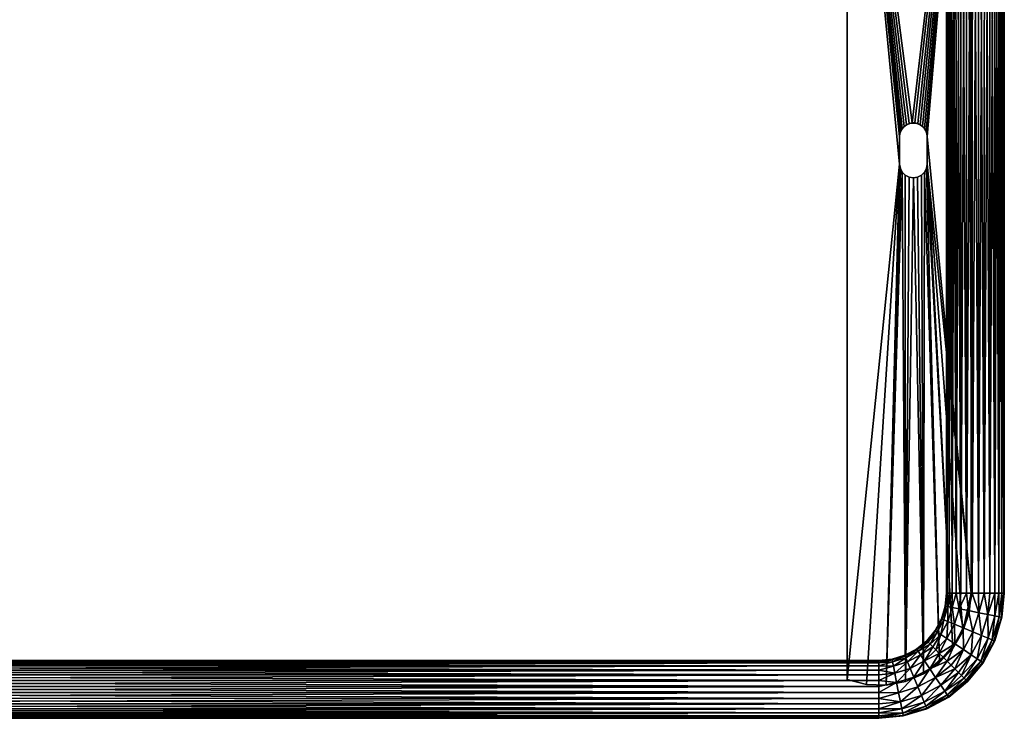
# Model space of a CAD drawing. Header units: inches. Extents: x -356 to 360, y -222 to 286.
# Tile 3 of 4: x 2 to 360, y -222 to 32. Entities that reach past the tile are written whole.
import ezdxf

# ---------------------------------------------------------------- set-up
doc = ezdxf.new("R2010")
doc.units = ezdxf.units.IN
doc.header["$MEASUREMENT"] = 0
doc.layers.add('Layer 1', color=7, linetype='Continuous')

# ---------------------------------------------------------------- blocks, each defined once
blk = doc.blocks.new('portasciugamani grande')
at = {"color": 253, "true_color": 0xa4adb2}
mesh = blk.add_polyface(dxfattribs=at)
corners = [(331.5, -10.73, -146), (331.5, -20.73, -145), (331.5, -10.73, -145.5), (331.5, -10.73, -146.5), (331.5, -20.73, -147), (331.5, -10.73, -145), (331.5, -10.73, -147), (330.54, -23.67, -145), (330.54, -23.67, -147), (329.43, -24.78, -147), (331.25, -22.28, -147), (331.25, -22.28, -145), (326.48, -25.73, -145), (324.94, -25.48, -147), (324.94, -25.48, -145), (326.48, -25.73, -147), (328.04, -25.49, -145), (328.04, -25.49, -147), (323.55, -24.77, -145), (322.45, -23.66, -147), (322.45, -23.66, -145), (323.55, -24.77, -147), (321.75, -22.28, -147), (321.75, -22.28, -145), (321.5, -20.73, -145), (321.5, -20.73, -147), (329.43, -24.78, -145), (321.5, -10.73, -145.5), (321.5, -10.73, -145), (321.5, -10.73, -146), (321.5, -10.73, -147), (321.5, -10.73, -146.5), (330.27, -7.44, -145.5), (329.85, -7.03, -145), (329.04, -6.42, -145.5), (321.97, -8.61, -145.5), (321.94, -8.69, -145), (321.6, -9.74, -145.5), (323.17, -7.01, -147), (323.96, -6.42, -146.5), (322.73, -7.44, -146.5), (321.61, -9.68, -145), (324.96, -5.97, -145), (323.96, -6.42, -145.5), (325.6, -5.81, -145.5), (323.17, -7.01, -145), (322.73, -7.44, -145.5), (325.99, -5.76, -147), (327.4, -5.81, -146.5), (325.6, -5.81, -146.5), (325.6, -5.81, -146), (327.4, -5.81, -145.5), (327.03, -5.76, -147), (328.06, -5.98, -145), (331.4, -9.74, -146.5), (331.39, -9.68, -147), (331.03, -8.61, -146), (331.4, -9.74, -145.5), (331.03, -8.61, -145.5), (331.07, -8.7, -147), (331.4, -9.74, -146), (331.03, -8.61, -146.5), (330.27, -7.44, -146.5), (330.55, -7.8, -147), (329, -6.4, -147), (329.04, -6.42, -146.5), (328.06, -5.98, -147), (329.85, -7.03, -147), (330.27, -7.44, -146), (329.04, -6.42, -146), (324, -6.4, -147), (324.96, -5.97, -147), (327.03, -5.76, -145), (321.6, -9.74, -146), (323.96, -6.42, -146), (322.46, -7.79, -145), (321.97, -8.61, -146.5), (322.46, -7.79, -147), (321.6, -9.74, -146.5), (321.61, -9.68, -147), (321.97, -8.61, -146), (331.39, -9.68, -145), (331.07, -8.7, -145), (330.55, -7.8, -145), (329, -6.4, -145), (327.4, -5.81, -146), (325.99, -5.76, -145), (324, -6.4, -145), (322.73, -7.44, -146), (321.94, -8.69, -147), (302.5, 176.5, -145), (302.5, 176.5, -147), (302.5, -207.96, -147), (302.5, -207.96, -145), (309.43, -209.69, -147), (330.16, -205.85, -147), (323.58, -208.6, -145), (323.58, -208.6, -147), (316.56, -209.9, -147), (316.56, -209.9, -145), (309.43, -209.69, -145), (340.86, -196.52, -145), (340.86, -196.52, -147), (344.5, -190.37, -147), (330.16, -205.85, -145), (336.02, -201.75, -147), (336.02, -201.75, -145), (346.74, -183.6, -145), (344.5, -190.37, -145), (346.74, -183.6, -147), (347.5, -176.5, -147), (347.5, -176.5, -145), (347.5, 176.5, -147), (347.5, 176.5, -145)]
mesh.append_faces([[corners[k] for k in face] for face in [(2, 1, 0), (4, 3, 0), (5, 1, 2), (1, 4, 0), (4, 6, 3), (9, 8, 7), (11, 10, 1), (14, 13, 12), (17, 16, 15), (20, 19, 18), (21, 14, 18), (20, 23, 22), (22, 19, 20), (25, 23, 24), (23, 25, 22), (21, 13, 14), (18, 19, 21), (16, 12, 15), (12, 13, 15), (9, 26, 17), (26, 16, 17), (8, 11, 7), (9, 7, 26), (10, 4, 1), (8, 10, 11), (24, 28, 27), (29, 24, 27), (24, 29, 25), (31, 30, 25), (31, 25, 29), (34, 33, 32), (37, 36, 35), (40, 39, 38), (41, 37, 28), (41, 36, 37), (44, 43, 42), (46, 45, 43), (49, 48, 47), (51, 50, 44), (52, 47, 48), (51, 53, 34), (6, 55, 54), (58, 57, 56), (55, 59, 54), (54, 3, 6), (60, 56, 57), (0, 54, 60), (3, 54, 0), (5, 2, 57), (63, 62, 61), (66, 65, 64), (67, 65, 62), (32, 58, 68), (48, 65, 66), (69, 34, 32), (39, 71, 70), (51, 44, 72), (35, 73, 37), (49, 71, 39), (73, 31, 29), (74, 43, 44), (75, 46, 35), (40, 77, 76), (79, 30, 78), (80, 78, 73), (78, 30, 31), (59, 63, 61), (60, 2, 0), (61, 54, 59), (82, 81, 57), (57, 81, 5), (60, 57, 2), (61, 60, 54), (62, 63, 67), (82, 57, 58), (61, 56, 60), (56, 68, 58), (82, 58, 83), (62, 56, 61), (65, 67, 64), (83, 58, 32), (62, 68, 56), (69, 32, 68), (83, 32, 33), (65, 68, 62), (48, 66, 52), (84, 34, 53), (65, 69, 68), (85, 34, 69), (34, 84, 33), (69, 65, 48), (47, 71, 49), (85, 51, 34), (48, 85, 69), (50, 51, 85), (51, 72, 53), (85, 48, 49), (70, 38, 39), (72, 44, 86), (49, 50, 85), (74, 44, 50), (86, 44, 42), (39, 50, 49), (40, 38, 77), (42, 43, 87), (39, 74, 50), (74, 88, 43), (87, 43, 45), (40, 74, 39), (76, 77, 89), (88, 46, 43), (40, 88, 74), (76, 80, 88), (46, 75, 45), (76, 88, 40), (79, 78, 89), (46, 80, 35), (80, 46, 88), (73, 35, 80), (35, 36, 75), (78, 76, 89), (76, 78, 80), (29, 27, 37), (73, 78, 31), (37, 27, 28), (37, 73, 29), (92, 91, 90), (93, 92, 90), (92, 93, 94), (97, 96, 95), (100, 99, 98), (103, 102, 101), (106, 105, 104), (109, 108, 107), (108, 109, 103), (107, 111, 110), (110, 109, 107), (102, 106, 101), (108, 103, 101), (105, 95, 104), (102, 105, 106), (97, 99, 96), (95, 96, 104), (94, 100, 98), (98, 99, 97), (100, 94, 93), (113, 112, 110), (111, 113, 110), (91, 112, 113), (90, 91, 113), (103, 109, 110), (102, 103, 4), (97, 13, 21), (97, 19, 98), (19, 97, 21), (25, 94, 98), (98, 19, 22), (92, 25, 91), (92, 94, 25), (30, 91, 25), (112, 67, 63), (97, 95, 15), (22, 25, 98), (15, 13, 97), (17, 95, 9), (17, 15, 95), (95, 105, 8), (8, 9, 95), (102, 10, 105), (8, 105, 10), (110, 4, 103), (102, 4, 10), (6, 4, 110), (112, 6, 110), (55, 112, 59), (55, 6, 112), (112, 64, 67), (63, 59, 112), (52, 66, 112), (112, 66, 64), (47, 112, 91), (112, 47, 52), (71, 91, 70), (71, 47, 91), (38, 91, 77), (38, 70, 91), (89, 91, 79), (89, 77, 91), (79, 91, 30), (101, 1, 108), (93, 90, 24), (108, 111, 107), (20, 18, 96), (18, 14, 96), (99, 23, 20), (20, 96, 99), (100, 24, 99), (23, 99, 24), (24, 100, 93), (104, 96, 12), (113, 82, 83), (14, 12, 96), (104, 16, 26), (12, 16, 104), (106, 104, 7), (26, 7, 104), (11, 101, 106), (106, 7, 11), (1, 111, 108), (1, 101, 11), (1, 5, 111), (5, 113, 111), (81, 82, 113), (5, 81, 113), (33, 84, 113), (33, 113, 83), (53, 72, 113), (53, 113, 84), (113, 86, 90), (86, 113, 72), (90, 42, 87), (86, 42, 90), (90, 45, 75), (87, 45, 90), (90, 36, 41), (75, 36, 90), (90, 28, 24), (41, 28, 90)]], dxfattribs={"color": 253})
blk = doc.blocks.new('portasciugamani grande_2')
at = {"color": 253, "true_color": 0xa4adb2}
mesh = blk.add_polyface(dxfattribs=at)
corners = [(338.72, 240, -159.19), (338.04, 244.76, -157), (338.5, 240, -157), (338.24, 244.77, -159.08), (339.39, 240, -161.29), (339.01, 244.92, -161.45), (340.49, 240, -163.19), (341.96, 240, -164.82), (340.58, 245.23, -163.9), (343.11, 245.73, -166.05), (343.76, 240, -166.1), (345.77, 240, -166.99), (347.91, 240, -167.44), (350.11, 240, -167.44), (346.48, 246.4, -167.33), (352.26, 240, -166.97), (350.2, 247.13, -167.33), (353.57, 247.79, -166.05), (354.26, 240, -166.06), (356.02, 240, -164.77), (357.49, 240, -163.14), (356.1, 248.29, -163.9), (358.58, 240, -161.24), (359.26, 240, -159.18), (357.67, 248.6, -161.45), (347.89, -176.5, -146.56), (347.91, 240, -146.56), (350.11, 240, -146.56), (345.77, 240, -147.01), (345.74, -176.5, -147.03), (343.74, -176.5, -147.94), (343.76, 240, -147.9), (341.98, -176.5, -149.23), (341.96, 240, -149.18), (340.49, 240, -150.81), (340.51, -176.5, -150.86), (339.42, -176.5, -152.76), (339.39, 240, -152.71), (338.74, -176.5, -154.82), (338.72, 240, -154.81), (352.26, 240, -147.03), (350.09, -176.5, -146.56), (352.23, -176.5, -147.01), (354.26, 240, -147.94), (356.02, 240, -149.23), (354.24, -176.5, -147.9), (357.49, 240, -150.86), (356.04, -176.5, -149.18), (357.51, -176.5, -150.81), (358.58, 240, -152.76), (359.26, 240, -154.82), (358.61, -176.5, -152.71), (359.5, 240, -157), (359.5, -176.5, -157), (338.5, -176.5, -157), (345.74, -176.5, -166.97), (354.24, -176.5, -166.1), (352.23, -176.5, -166.99), (357.51, -176.5, -163.19), (358.61, -176.5, -161.29), (359.28, -176.5, -159.19), (356.04, -176.5, -164.82), (347.89, -176.5, -167.44), (350.09, -176.5, -167.44), (341.98, -176.5, -164.77), (343.74, -176.5, -166.06), (340.51, -176.5, -163.14), (339.42, -176.5, -161.24), (356.1, 248.29, -150.1), (353.57, 247.79, -147.95), (350.2, 247.13, -146.67), (346.48, 246.4, -146.67), (343.11, 245.73, -147.95), (340.58, 245.23, -150.1), (338.24, 244.77, -154.92), (339.01, 244.92, -152.55)]
mesh.append_faces([[corners[k] for k in face] for face in [(0, 1, 2), (3, 0, 4), (5, 4, 6), (7, 8, 6), (9, 10, 11), (10, 9, 7), (12, 13, 14), (12, 14, 11), (15, 16, 13), (17, 15, 18), (17, 18, 19), (20, 21, 19), (22, 23, 24), (22, 24, 20), (25, 26, 27), (28, 26, 29), (28, 30, 31), (32, 33, 31), (34, 33, 35), (34, 36, 37), (38, 39, 37), (39, 38, 2), (40, 41, 27), (42, 40, 43), (43, 44, 45), (46, 47, 44), (48, 46, 49), (49, 50, 51), (52, 53, 50), (2, 54, 0), (55, 11, 10), (56, 18, 15), (13, 57, 15), (58, 20, 19), (22, 20, 59), (22, 60, 23), (52, 23, 60), (18, 61, 19), (62, 12, 11), (63, 13, 12), (7, 6, 64), (10, 7, 65), (66, 6, 4), (0, 67, 4), (1, 39, 2), (68, 46, 44), (43, 40, 69), (43, 69, 44), (27, 70, 40), (27, 26, 71), (71, 26, 28), (28, 31, 72), (72, 31, 33), (34, 73, 33), (74, 37, 39), (37, 75, 34)]], dxfattribs={"color": 253})
mesh = blk.add_polyface(dxfattribs=at)
corners = [(347.89, -176.5, -146.56), (345.74, -176.5, -147.03), (347.91, 240, -146.56), (343.74, -176.5, -147.94), (345.77, 240, -147.01), (343.76, 240, -147.9), (341.98, -176.5, -149.23), (340.51, -176.5, -150.86), (341.96, 240, -149.18), (339.42, -176.5, -152.76), (340.49, 240, -150.81), (339.39, 240, -152.71), (338.74, -176.5, -154.82), (338.5, -176.5, -157), (338.5, 240, -157), (350.09, -176.5, -146.56), (350.11, 240, -146.56), (352.26, 240, -147.03), (352.23, -176.5, -147.01), (354.26, 240, -147.94), (354.24, -176.5, -147.9), (356.04, -176.5, -149.18), (356.02, 240, -149.23), (357.49, 240, -150.86), (357.51, -176.5, -150.81), (358.58, 240, -152.76), (358.61, -176.5, -152.71), (359.28, -176.5, -154.81), (359.26, 240, -154.82), (359.5, -176.5, -157), (353.57, -184.29, -166.05), (354.24, -176.5, -166.1), (352.23, -176.5, -166.99), (350.2, -183.63, -167.33), (350.09, -176.5, -167.44), (347.89, -176.5, -167.44), (345.74, -176.5, -166.97), (343.74, -176.5, -166.06), (343.11, -182.23, -166.05), (338.24, -181.27, -159.08), (338.74, -176.5, -159.18), (339.01, -181.42, -161.45), (339.42, -176.5, -161.24), (340.51, -176.5, -163.14), (341.98, -176.5, -164.77), (340.58, -181.73, -163.9), (346.48, -182.9, -167.33), (356.04, -176.5, -164.82), (357.51, -176.5, -163.19), (356.1, -184.79, -163.9), (357.67, -185.1, -161.45), (358.61, -176.5, -161.29), (350.2, -183.63, -146.67), (339.01, -181.42, -152.55), (343.11, -182.23, -147.95), (353.57, -184.29, -147.95), (357.67, -185.1, -152.55), (356.1, -184.79, -150.1), (346.48, -182.9, -146.67), (340.58, -181.73, -150.1), (338.24, -181.27, -154.92), (341.96, 240, -164.82), (339.39, 240, -161.29), (347.91, 240, -167.44), (356.02, 240, -164.77), (357.49, 240, -163.14), (359.28, -176.5, -159.19), (358.58, 240, -161.24), (359.5, 240, -157), (354.26, 240, -166.06), (350.11, 240, -167.44), (352.26, 240, -166.97), (343.76, 240, -166.1), (345.77, 240, -166.99), (340.49, 240, -163.19), (338.72, 240, -159.19)]
mesh.append_faces([[corners[k] for k in face] for face in [(0, 1, 2), (3, 4, 1), (5, 3, 6), (6, 7, 8), (9, 10, 7), (11, 9, 12), (12, 13, 14), (15, 0, 16), (15, 17, 18), (19, 20, 18), (21, 20, 22), (21, 23, 24), (25, 26, 24), (27, 26, 28), (28, 29, 27), (30, 31, 32), (33, 34, 35), (36, 37, 38), (13, 39, 40), (41, 42, 40), (41, 43, 42), (44, 43, 45), (44, 38, 37), (35, 36, 46), (33, 32, 34), (30, 47, 31), (48, 47, 49), (48, 50, 51), (52, 0, 15), (53, 12, 9), (3, 1, 54), (55, 18, 20), (56, 24, 26), (24, 57, 21), (21, 55, 20), (18, 52, 15), (0, 58, 1), (54, 6, 3), (6, 59, 7), (7, 53, 9), (12, 60, 13), (61, 44, 37), (42, 43, 62), (34, 63, 35), (64, 47, 48), (48, 51, 65), (66, 67, 51), (66, 29, 68), (47, 69, 31), (70, 34, 32), (32, 31, 71), (36, 72, 37), (35, 73, 36), (74, 43, 44), (40, 42, 75), (40, 75, 13)]], dxfattribs={"color": 253})
mesh = blk.add_polyface(dxfattribs=at)
corners = [(353.57, -184.29, -166.05), (352.23, -176.5, -166.99), (350.2, -183.63, -167.33), (339.01, -181.42, -161.45), (340.58, -181.73, -163.9), (340.51, -176.5, -163.14), (356.04, -176.5, -164.82), (356.1, -184.79, -163.9), (355.12, -193.53, -161.45), (357.67, -185.1, -161.45), (358.44, -185.25, -159.08), (358.64, -185.29, -157), (359.28, -176.5, -159.19), (359.5, -176.5, -157), (347.89, -176.5, -167.44), (346.48, -182.9, -167.33), (345.74, -176.5, -166.97), (343.11, -182.23, -166.05), (341.98, -176.5, -164.77), (338.04, -181.26, -157), (336.83, -185.96, -159.08), (338.24, -181.27, -159.08), (338.5, -176.5, -157), (338.74, -176.5, -159.18), (336.64, -185.83, -157), (337.55, -186.25, -161.45), (339.03, -186.87, -163.9), (341.41, -187.85, -166.05), (344.59, -189.17, -167.33), (348.09, -190.62, -167.33), (351.26, -191.93, -166.05), (353.64, -192.92, -163.9), (357.51, -176.5, -163.19), (358.61, -176.5, -161.29), (357.51, -176.5, -150.81), (357.67, -185.1, -152.55), (356.1, -184.79, -150.1), (359.28, -176.5, -154.81), (358.44, -185.25, -154.92), (358.61, -176.5, -152.71), (343.11, -182.23, -147.95), (340.58, -181.73, -150.1), (341.98, -176.5, -149.23), (336.83, -185.96, -154.92), (338.24, -181.27, -154.92), (337.55, -186.25, -152.55), (339.01, -181.42, -152.55), (340.51, -176.5, -150.86), (345.74, -176.5, -147.03), (346.48, -182.9, -146.67), (347.89, -176.5, -146.56), (350.2, -183.63, -146.67), (352.23, -176.5, -147.01), (353.57, -184.29, -147.95), (356.04, -176.5, -149.18), (355.12, -193.53, -152.55), (353.64, -192.92, -150.1), (351.26, -191.93, -147.95), (348.09, -190.62, -146.67), (344.59, -189.17, -146.67), (341.41, -187.85, -147.95), (339.03, -186.87, -150.1), (338.74, -176.5, -154.82)]
mesh.append_faces([[corners[k] for k in face] for face in [(0, 1, 2), (3, 4, 5), (6, 0, 7), (7, 8, 9), (10, 11, 12), (11, 13, 12), (2, 14, 15), (15, 16, 17), (17, 18, 4), (19, 20, 21), (21, 22, 19), (21, 3, 23), (24, 20, 19), (21, 25, 3), (20, 25, 21), (3, 26, 4), (25, 26, 3), (4, 27, 17), (26, 27, 4), (15, 17, 28), (27, 28, 17), (2, 15, 29), (28, 29, 15), (2, 30, 0), (0, 31, 7), (7, 9, 32), (10, 12, 33), (9, 10, 33), (34, 35, 36), (37, 11, 38), (11, 37, 13), (39, 37, 38), (40, 41, 42), (24, 19, 43), (44, 19, 22), (44, 45, 43), (41, 46, 47), (40, 48, 49), (50, 51, 49), (52, 53, 51), (36, 53, 54), (35, 39, 38), (55, 36, 35), (56, 53, 36), (53, 57, 51), (58, 59, 49), (51, 58, 49), (59, 60, 40), (59, 40, 49), (60, 61, 41), (60, 41, 40), (61, 45, 46), (41, 61, 46), (44, 62, 46), (44, 46, 45), (44, 43, 19)]], dxfattribs={"color": 253})
mesh = blk.add_polyface(dxfattribs=at)
corners = [(328.2, -197.67, -161.45), (329.09, -198.99, -163.9), (332.58, -195.08, -162.81), (330.53, -201.14, -166.05), (333.5, -196, -164.39), (334.62, -197.12, -165.7), (323.46, -199.33, -159.08), (327.77, -197.02, -159.08), (327.63, -196.86, -157), (331.32, -193.82, -157), (331.48, -193.98, -159.05), (331.9, -194.4, -160.99), (323.75, -200.05, -161.45), (324.37, -201.53, -163.9), (335.9, -198.4, -166.68), (336.49, -191.59, -163.9), (337.55, -186.25, -161.45), (335.17, -190.7, -161.45), (336.83, -185.96, -159.08), (336.64, -185.83, -157), (334.52, -190.27, -159.08), (334.36, -190.13, -157), (338.64, -193.03, -166.05), (335.17, -190.7, -152.55), (337.55, -186.25, -152.55), (336.49, -191.59, -150.1), (331.9, -194.4, -153.01), (334.52, -190.27, -154.92), (331.48, -193.98, -154.95), (332.58, -195.08, -151.19), (334.62, -197.12, -148.3), (338.64, -193.03, -147.95), (335.9, -198.4, -147.32), (333.5, -196, -149.61), (336.83, -185.96, -154.92), (330.53, -201.14, -147.95), (329.09, -198.99, -150.1), (327.77, -197.02, -154.92), (328.2, -197.67, -152.55), (324.37, -201.53, -150.1), (323.75, -200.05, -152.55), (323.46, -199.33, -154.92)]
mesh.append_faces([[corners[k] for k in face] for face in [(0, 1, 2), (3, 4, 1), (3, 5, 4), (6, 7, 8), (9, 7, 10), (9, 8, 7), (11, 10, 7), (0, 2, 11), (11, 7, 0), (7, 12, 0), (4, 2, 1), (1, 0, 13), (3, 14, 5), (12, 13, 0), (15, 16, 17), (17, 2, 15), (18, 19, 20), (17, 18, 20), (20, 19, 21), (10, 21, 9), (21, 10, 20), (17, 16, 18), (20, 10, 11), (20, 11, 17), (17, 11, 2), (4, 5, 15), (4, 15, 2), (22, 5, 14), (23, 24, 25), (23, 26, 27), (9, 21, 28), (26, 28, 27), (25, 29, 23), (30, 31, 32), (30, 33, 25), (25, 33, 29), (34, 23, 27), (23, 34, 24), (26, 23, 29), (21, 19, 27), (27, 28, 21), (34, 27, 19), (33, 35, 36), (28, 37, 9), (9, 37, 8), (38, 29, 36), (33, 30, 35), (32, 35, 30), (33, 36, 29), (29, 38, 26), (39, 40, 38), (39, 38, 36), (28, 26, 37), (38, 37, 26), (37, 38, 40), (37, 41, 8)]], dxfattribs={"color": 253})
mesh = blk.add_polyface(dxfattribs=at)
corners = [(348.09, -190.62, -167.33), (344.64, -197.06, -167.33), (347.49, -198.97, -166.05), (349.63, -200.41, -163.9), (351.26, -191.93, -166.05), (358.44, -185.25, -159.08), (357.67, -185.1, -161.45), (355.84, -193.83, -159.08), (350.96, -201.3, -161.45), (353.64, -192.92, -163.9), (356.04, -193.91, -157), (358.64, -185.29, -157), (341.49, -194.95, -167.33), (344.59, -189.17, -167.33), (338.74, -201.24, -167.5), (338.64, -193.03, -166.05), (341.41, -187.85, -166.05), (335.9, -198.4, -166.68), (339.03, -186.87, -163.9), (336.49, -191.59, -163.9), (337.55, -186.25, -161.45), (334.62, -197.12, -165.7), (337.29, -199.79, -167.29), (350.2, -183.63, -167.33), (353.57, -184.29, -166.05), (355.12, -193.53, -161.45), (351.61, -201.73, -159.08), (356.1, -184.79, -163.9), (351.78, -201.85, -157), (347.49, -198.97, -147.95), (344.64, -197.06, -146.67), (348.09, -190.62, -146.67), (341.49, -194.95, -146.67), (335.9, -198.4, -147.32), (338.64, -193.03, -147.95), (338.74, -201.24, -146.5), (336.49, -191.59, -150.1), (339.03, -186.87, -150.1), (334.62, -197.12, -148.3), (344.59, -189.17, -146.67), (351.26, -191.93, -147.95), (349.63, -200.41, -150.1), (351.61, -201.73, -154.92), (350.96, -201.3, -152.55), (355.12, -193.53, -152.55), (355.84, -193.83, -154.92), (358.44, -185.25, -154.92), (357.67, -185.1, -152.55), (353.64, -192.92, -150.1), (356.1, -184.79, -150.1), (353.57, -184.29, -147.95), (350.2, -183.63, -146.67), (337.29, -199.79, -146.71), (341.41, -187.85, -147.95), (337.55, -186.25, -152.55)]
mesh.append_faces([[corners[k] for k in face] for face in [(0, 1, 2), (3, 4, 2), (5, 6, 7), (3, 8, 9), (10, 11, 5), (12, 1, 13), (12, 14, 1), (15, 12, 16), (12, 15, 17), (15, 18, 19), (19, 18, 20), (18, 15, 16), (19, 21, 15), (16, 12, 13), (12, 17, 22), (13, 1, 0), (12, 22, 14), (0, 2, 4), (0, 4, 23), (4, 3, 9), (4, 9, 24), (8, 25, 9), (25, 8, 26), (9, 25, 27), (25, 26, 7), (25, 7, 6), (7, 28, 10), (7, 10, 5), (29, 30, 31), (32, 33, 34), (35, 32, 30), (36, 37, 34), (38, 36, 34), (30, 32, 39), (29, 40, 41), (42, 43, 44), (10, 45, 46), (11, 10, 46), (28, 45, 10), (44, 47, 45), (45, 47, 46), (42, 44, 45), (48, 49, 44), (48, 43, 41), (43, 48, 44), (48, 40, 50), (41, 40, 48), (40, 31, 51), (29, 31, 40), (52, 33, 32), (30, 39, 31), (52, 32, 35), (53, 32, 34), (32, 53, 39), (34, 37, 53), (36, 54, 37)]], dxfattribs={"color": 253})
mesh = blk.add_polyface(dxfattribs=at)
corners = [(337.91, -212.13, -163.9), (344, -206.5, -164.44), (342.87, -205.37, -165.74), (334.56, -207.14, -167.33), (336.47, -209.99, -166.05), (341.58, -204.08, -166.7), (339.35, -214.28, -157), (346.04, -208.54, -159.06), (339.23, -214.11, -159.08), (331.41, -218.54, -157), (346.17, -208.67, -157), (340.19, -202.69, -167.29), (338.74, -201.24, -167.5), (344.93, -207.43, -162.85), (338.8, -213.46, -161.45), (345.62, -208.12, -161.04), (347.49, -198.97, -166.05), (344.64, -197.06, -167.33), (351.78, -201.85, -157), (351.61, -201.73, -159.08), (349.63, -200.41, -163.9), (350.96, -201.3, -161.45), (355.84, -193.83, -159.08), (349.63, -200.41, -150.1), (350.96, -201.3, -152.55), (344.93, -207.43, -151.15), (344.64, -197.06, -146.67), (347.49, -198.97, -147.95), (341.58, -204.08, -147.3), (344, -206.5, -149.56), (351.61, -201.73, -154.92), (355.84, -193.83, -154.92), (346.04, -208.54, -154.94), (345.62, -208.12, -152.96), (342.87, -205.37, -148.26), (340.19, -202.69, -146.71), (338.74, -201.24, -146.5), (338.8, -213.46, -152.55), (337.91, -212.13, -150.1), (339.23, -214.11, -154.92), (336.47, -209.99, -147.95), (334.56, -207.14, -146.67)]
mesh.append_faces([[corners[k] for k in face] for face in [(0, 1, 2), (3, 4, 5), (4, 0, 2), (6, 7, 8), (8, 9, 6), (6, 10, 7), (3, 5, 11), (12, 3, 11), (2, 5, 4), (13, 1, 0), (13, 14, 15), (0, 14, 13), (8, 7, 15), (14, 8, 15), (5, 16, 17), (10, 18, 19), (10, 19, 7), (20, 13, 21), (21, 15, 19), (17, 11, 5), (11, 17, 12), (2, 1, 16), (2, 16, 5), (16, 1, 20), (20, 1, 13), (15, 21, 13), (22, 19, 18), (7, 19, 15), (23, 24, 25), (26, 27, 28), (29, 27, 23), (10, 30, 18), (31, 18, 30), (10, 32, 30), (30, 32, 33), (33, 24, 30), (24, 33, 25), (29, 23, 25), (29, 34, 27), (27, 34, 28), (28, 35, 26), (26, 35, 36), (37, 38, 25), (33, 32, 39), (34, 29, 38), (6, 32, 10), (6, 39, 32), (40, 34, 38), (28, 40, 41), (41, 35, 28), (37, 25, 33), (39, 37, 33), (9, 39, 6), (25, 38, 29), (34, 40, 28), (41, 36, 35)]], dxfattribs={"color": 253})
mesh = blk.add_polyface(dxfattribs=at)
corners = [(321.79, -216.07, -166.05), (321.13, -212.7, -167.33), (314, -214.76, -166.97), (314, -218.52, -164.77), (322.29, -218.6, -163.9), (328.12, -210.59, -167.33), (314, -221.76, -159.18), (322.75, -220.94, -159.08), (322.6, -220.17, -161.45), (314, -222, -157), (314, -219.99, -163.14), (314, -212.61, -167.44), (320.4, -208.98, -167.33), (325.35, -203.91, -166.05), (319.73, -205.61, -166.05), (314, -208.27, -166.99), (324.37, -201.53, -163.9), (319.23, -203.08, -163.9), (314, -204.46, -164.82), (318.92, -201.51, -161.45), (314, -202.99, -163.19), (323.46, -199.33, -159.08), (323.41, -199.11, -157), (318.77, -200.74, -159.08), (318.76, -200.54, -157), (327.63, -196.86, -157), (323.75, -200.05, -161.45), (314, -201.22, -159.19), (314, -201.89, -161.29), (327.77, -197.02, -159.08), (326.67, -207.09, -167.33), (329.43, -213.76, -166.05), (322.79, -221.14, -157), (314, -214.76, -147.03), (321.13, -212.7, -146.67), (321.79, -216.07, -147.95), (326.67, -207.09, -146.67), (320.4, -208.98, -146.67), (314, -212.61, -146.56), (319.23, -203.08, -150.1), (318.92, -201.51, -152.55), (323.75, -200.05, -152.55), (314, -201.89, -152.71), (318.77, -200.74, -154.92), (323.46, -199.33, -154.92), (314, -202.99, -150.81), (327.77, -197.02, -154.92), (319.73, -205.61, -147.95), (314, -204.46, -149.18), (325.35, -203.91, -147.95), (314, -208.27, -147.01), (314, -218.52, -149.23), (322.29, -218.6, -150.1), (329.43, -213.76, -147.95), (322.75, -220.94, -154.92), (314, -221.76, -154.82), (322.6, -220.17, -152.55), (314, -221.08, -152.76), (314, -219.99, -150.86), (328.12, -210.59, -146.67), (324.37, -201.53, -150.1), (314, -201.22, -154.81)]
mesh.append_faces([[corners[k] for k in face] for face in [(0, 1, 2), (3, 4, 0), (1, 0, 5), (6, 7, 8), (6, 9, 7), (8, 4, 10), (11, 1, 12), (13, 14, 12), (12, 14, 15), (14, 16, 17), (17, 18, 14), (19, 20, 17), (21, 22, 23), (19, 21, 23), (22, 24, 23), (22, 21, 25), (21, 19, 26), (23, 24, 27), (23, 28, 19), (21, 26, 29), (17, 16, 26), (19, 17, 26), (16, 14, 13), (13, 12, 30), (12, 1, 30), (0, 4, 31), (32, 7, 9), (33, 34, 35), (36, 34, 37), (34, 38, 37), (39, 40, 41), (40, 42, 43), (43, 44, 40), (44, 22, 25), (39, 45, 40), (41, 44, 46), (39, 47, 48), (47, 49, 37), (37, 50, 47), (51, 35, 52), (52, 35, 53), (9, 54, 32), (55, 56, 54), (55, 54, 9), (55, 57, 56), (56, 57, 58), (58, 52, 56), (59, 35, 34), (37, 49, 36), (60, 47, 39), (47, 60, 49), (39, 41, 60), (40, 44, 41), (24, 22, 43), (44, 43, 22), (43, 61, 24)]], dxfattribs={"color": 253})
mesh = blk.add_polyface(dxfattribs=at)
corners = [(322.6, -220.17, -161.45), (322.75, -220.94, -159.08), (331.03, -217.62, -161.45), (338.8, -213.46, -161.45), (337.91, -212.13, -163.9), (330.42, -216.14, -163.9), (322.29, -218.6, -163.9), (331.33, -218.34, -159.08), (339.23, -214.11, -159.08), (334.56, -207.14, -167.33), (338.74, -201.24, -167.5), (332.45, -203.99, -167.33), (330.53, -201.14, -166.05), (335.9, -198.4, -166.68), (337.29, -199.79, -167.29), (329.09, -198.99, -163.9), (325.35, -203.91, -166.05), (324.37, -201.53, -163.9), (326.67, -207.09, -167.33), (321.13, -212.7, -167.33), (328.12, -210.59, -167.33), (321.79, -216.07, -166.05), (329.43, -213.76, -166.05), (336.47, -209.99, -166.05), (322.79, -221.14, -157), (331.41, -218.54, -157), (330.53, -201.14, -147.95), (335.9, -198.4, -147.32), (332.45, -203.99, -146.67), (337.29, -199.79, -146.71), (338.74, -201.24, -146.5), (334.56, -207.14, -146.67), (322.29, -218.6, -150.1), (330.42, -216.14, -150.1), (322.6, -220.17, -152.55), (331.03, -217.62, -152.55), (322.75, -220.94, -154.92), (339.23, -214.11, -154.92), (331.33, -218.34, -154.92), (338.8, -213.46, -152.55), (337.91, -212.13, -150.1), (329.43, -213.76, -147.95), (336.47, -209.99, -147.95), (328.12, -210.59, -146.67), (321.79, -216.07, -147.95), (326.67, -207.09, -146.67), (321.13, -212.7, -146.67), (325.35, -203.91, -147.95), (324.37, -201.53, -150.1), (329.09, -198.99, -150.1)]
mesh.append_faces([[corners[k] for k in face] for face in [(0, 1, 2), (3, 4, 2), (0, 5, 6), (7, 8, 3), (9, 10, 11), (12, 11, 13), (14, 13, 11), (12, 15, 16), (11, 10, 14), (17, 16, 15), (12, 18, 11), (16, 18, 12), (18, 19, 20), (11, 20, 9), (18, 20, 11), (20, 21, 22), (23, 9, 22), (20, 22, 9), (6, 5, 22), (23, 5, 4), (22, 5, 23), (0, 2, 5), (5, 2, 4), (2, 1, 7), (2, 7, 3), (7, 24, 25), (7, 25, 8), (1, 24, 7), (26, 27, 28), (27, 29, 28), (28, 30, 31), (32, 33, 34), (35, 36, 34), (37, 25, 38), (38, 24, 36), (24, 38, 25), (38, 35, 39), (38, 39, 37), (36, 35, 38), (33, 40, 35), (39, 35, 40), (34, 33, 35), (33, 41, 42), (40, 33, 42), (32, 41, 33), (41, 43, 31), (41, 31, 42), (30, 28, 29), (44, 43, 41), (43, 45, 28), (43, 28, 31), (46, 45, 43), (45, 47, 26), (28, 45, 26), (48, 49, 47), (47, 49, 26)]], dxfattribs={"color": 253})
mesh = blk.add_polyface(dxfattribs=at)
corners = [(-310, -210.39, -146.56), (-310, -208.24, -147.03), (314, -210.41, -146.56), (-310, -206.24, -147.94), (314, -208.27, -147.01), (314, -206.26, -147.9), (-310, -204.48, -149.23), (-310, -203.01, -150.86), (314, -204.46, -149.18), (-310, -201.92, -152.76), (314, -202.99, -150.81), (314, -201.89, -152.71), (-310, -201.24, -154.82), (-310, -201, -157), (314, -201, -157), (-310, -212.59, -146.56), (314, -212.61, -146.56), (314, -214.76, -147.03), (-310, -214.73, -147.01), (314, -216.76, -147.94), (-310, -216.74, -147.9), (-310, -218.54, -149.18), (314, -218.52, -149.23), (314, -219.99, -150.86), (-310, -220.01, -150.81), (314, -221.08, -152.76), (-310, -221.11, -152.71), (-310, -221.78, -154.81), (314, -221.76, -154.82), (-310, -222, -157), (-317.79, -216.07, -166.05), (-310, -216.74, -166.1), (-310, -214.73, -166.99), (-317.13, -212.7, -167.33), (-310, -212.59, -167.44), (-310, -210.39, -167.44), (-310, -208.24, -166.97), (-310, -206.24, -166.06), (-315.73, -205.61, -166.05), (-314.77, -200.74, -159.08), (-310, -201.24, -159.18), (-314.92, -201.51, -161.45), (-310, -201.92, -161.24), (-310, -203.01, -163.14), (-310, -204.48, -164.77), (-315.23, -203.08, -163.9), (-316.4, -208.98, -167.33), (-310, -218.54, -164.82), (-310, -220.01, -163.19), (-318.29, -218.6, -163.9), (-318.6, -220.17, -161.45), (-310, -221.11, -161.29), (-317.13, -212.7, -146.67), (-314.92, -201.51, -152.55), (-315.73, -205.61, -147.95), (-317.79, -216.07, -147.95), (-318.6, -220.17, -152.55), (-318.29, -218.6, -150.1), (-316.4, -208.98, -146.67), (-315.23, -203.08, -150.1), (-314.77, -200.74, -154.92), (314, -204.46, -164.82), (314, -201.89, -161.29), (314, -210.41, -167.44), (314, -218.52, -164.77), (314, -219.99, -163.14), (-310, -221.78, -159.19), (314, -221.08, -161.24), (314, -222, -157), (314, -216.76, -166.06), (314, -212.61, -167.44), (314, -214.76, -166.97), (314, -206.26, -166.1), (314, -208.27, -166.99), (314, -202.99, -163.19), (314, -201.22, -159.19)]
mesh.append_faces([[corners[k] for k in face] for face in [(0, 1, 2), (3, 4, 1), (5, 3, 6), (6, 7, 8), (9, 10, 7), (11, 9, 12), (12, 13, 14), (15, 0, 16), (15, 17, 18), (19, 20, 18), (21, 20, 22), (21, 23, 24), (25, 26, 24), (27, 26, 28), (28, 29, 27), (30, 31, 32), (33, 34, 35), (36, 37, 38), (13, 39, 40), (41, 42, 40), (41, 43, 42), (44, 43, 45), (44, 38, 37), (35, 36, 46), (33, 32, 34), (30, 47, 31), (48, 47, 49), (48, 50, 51), (52, 0, 15), (53, 12, 9), (3, 1, 54), (55, 18, 20), (56, 24, 26), (24, 57, 21), (21, 55, 20), (18, 52, 15), (0, 58, 1), (54, 6, 3), (6, 59, 7), (7, 53, 9), (12, 60, 13), (61, 44, 37), (42, 43, 62), (34, 63, 35), (64, 47, 48), (48, 51, 65), (66, 67, 51), (66, 29, 68), (47, 69, 31), (70, 34, 32), (32, 31, 71), (36, 72, 37), (35, 73, 36), (74, 43, 44), (40, 42, 75), (40, 75, 13)]], dxfattribs={"color": 253})
mesh = blk.add_polyface(dxfattribs=at)
corners = [(-310, -210.39, -146.56), (314, -210.41, -146.56), (314, -212.61, -146.56), (314, -208.27, -147.01), (-310, -208.24, -147.03), (-310, -206.24, -147.94), (314, -206.26, -147.9), (-310, -204.48, -149.23), (314, -204.46, -149.18), (314, -202.99, -150.81), (-310, -203.01, -150.86), (-310, -201.92, -152.76), (314, -201.89, -152.71), (-310, -201.24, -154.82), (314, -201.22, -154.81), (314, -201, -157), (314, -214.76, -147.03), (-310, -212.59, -146.56), (-310, -214.73, -147.01), (314, -216.76, -147.94), (314, -218.52, -149.23), (-310, -216.74, -147.9), (314, -219.99, -150.86), (-310, -218.54, -149.18), (-310, -220.01, -150.81), (314, -221.08, -152.76), (314, -221.76, -154.82), (-310, -221.11, -152.71), (314, -222, -157), (-310, -222, -157), (314, -201.22, -159.19), (318.76, -200.54, -157), (318.77, -200.74, -159.08), (314, -201.89, -161.29), (318.92, -201.51, -161.45), (314, -202.99, -163.19), (314, -204.46, -164.82), (319.23, -203.08, -163.9), (319.73, -205.61, -166.05), (314, -206.26, -166.1), (314, -208.27, -166.99), (314, -210.41, -167.44), (314, -212.61, -167.44), (320.4, -208.98, -167.33), (314, -214.76, -166.97), (321.13, -212.7, -167.33), (321.79, -216.07, -166.05), (314, -216.76, -166.06), (314, -218.52, -164.77), (314, -219.99, -163.14), (322.29, -218.6, -163.9), (314, -221.08, -161.24), (314, -221.76, -159.18), (322.6, -220.17, -161.45), (322.29, -218.6, -150.1), (321.79, -216.07, -147.95), (321.13, -212.7, -146.67), (320.4, -208.98, -146.67), (319.73, -205.61, -147.95), (319.23, -203.08, -150.1), (318.77, -200.74, -154.92), (318.92, -201.51, -152.55), (-310, -201, -157), (-310, -208.24, -166.97), (-310, -216.74, -166.1), (-310, -214.73, -166.99), (-310, -220.01, -163.19), (-310, -221.11, -161.29), (-310, -221.78, -159.19), (-310, -218.54, -164.82), (-310, -210.39, -167.44), (-310, -212.59, -167.44), (-310, -204.48, -164.77), (-310, -206.24, -166.06), (-310, -203.01, -163.14), (-310, -201.92, -161.24)]
mesh.append_faces([[corners[k] for k in face] for face in [(0, 1, 2), (3, 1, 4), (3, 5, 6), (7, 8, 6), (9, 8, 10), (9, 11, 12), (13, 14, 12), (14, 13, 15), (16, 17, 2), (18, 16, 19), (19, 20, 21), (22, 23, 20), (24, 22, 25), (25, 26, 27), (28, 29, 26), (30, 31, 15), (32, 30, 33), (34, 33, 35), (36, 37, 35), (38, 39, 40), (39, 38, 36), (41, 42, 43), (41, 43, 40), (44, 45, 42), (46, 44, 47), (46, 47, 48), (49, 50, 48), (51, 52, 53), (51, 53, 49), (31, 14, 15), (54, 22, 20), (19, 16, 55), (19, 55, 20), (2, 56, 16), (2, 1, 57), (57, 1, 3), (3, 6, 58), (58, 6, 8), (9, 59, 8), (60, 12, 14), (12, 61, 9), (15, 62, 30), (63, 40, 39), (64, 47, 44), (42, 65, 44), (66, 49, 48), (51, 49, 67), (51, 68, 52), (28, 52, 68), (47, 69, 48), (70, 41, 40), (71, 42, 41), (36, 35, 72), (39, 36, 73), (74, 35, 33), (30, 75, 33)]], dxfattribs={"color": 253})

msp = doc.modelspace()

# ---------------------------------------------------------------- block references
at = {"layer": 'Layer 1'}
for name in ['portasciugamani grande_2', 'portasciugamani grande']:
    msp.add_blockref(name, (0, 0), dxfattribs=at)

doc.saveas('drawing.dxf')
